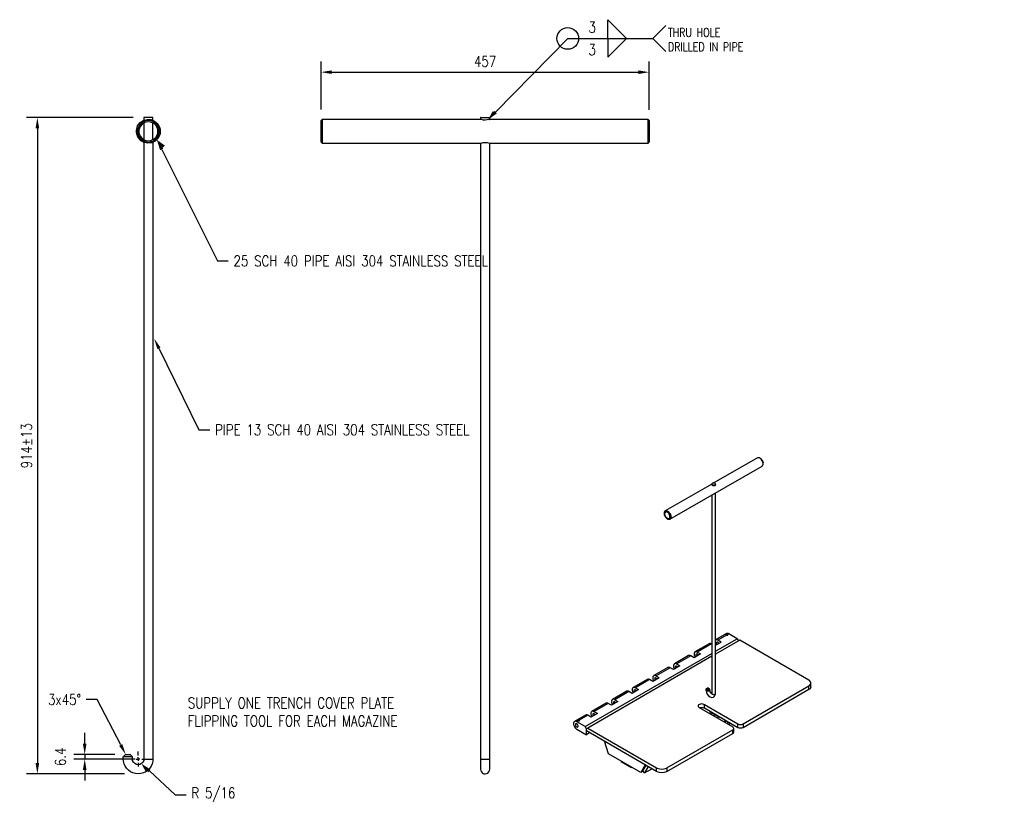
# Model space of a CAD drawing. Header units: millimetres. Extents: x -9270 to 1913, y -4873 to -2441.
# Tile 2 of 4: x -1859 to -487, y -4873 to -3758. Entities that reach past the tile are written whole.
import ezdxf
from ezdxf import colors
from ezdxf.entities.mleader import LeaderData, LeaderLine
from ezdxf.math import Vec2, Vec3

# ---------------------------------------------------------------- set-up
doc = ezdxf.new("R2010")
doc.units = ezdxf.units.MM
for name, color, linetype in [('PDF_Solid Fills', 7, 'Continuous'), ('S-ANNO-DIMS', 2, 'Continuous'), ('S-ANNO-TEXT', 3, 'Continuous'), ('S-SDEL-DIMS', 3, 'Continuous'), ('S-SDEL-LW25', 3, 'Continuous')]:
    doc.layers.add(name, color=color, linetype=linetype)
doc.layers.add('S-SDEL-PATT', color=170, linetype='Continuous', lineweight=18)
doc.layers.add('S-SDEL-TEXT', color=2, linetype='Continuous', lineweight=25)
doc.styles.add('ROMANS', font='ROMANS.shx', dxfattribs={"width": 0.8})
doc.styles.add('Text', font='romans.shx', dxfattribs={"width": 0.8, "height": 3})
doc.dimstyles.new('NFL_1', dxfattribs={"dimscale": 0, "dimtxt": 3, "dimasz": 3, "dimexe": 3, "dimexo": 3, "dimgap": 1.5, "dimtad": 1, "dimdec": 0, "dimzin": 3, "dimdsep": 46, "dimtxsty": 'Text', "dimcen": 3, "dimdle": 3, "dimclrd": 1, "dimclre": 1, "dimclrt": 2, "dimadec": 0, "dimazin": 0, "dimtfac": 0.75, "dimtdec": 0, "dimtmove": 2, "dimatfit": 3, "dimfxl": 0.125, "dimtfillclr": 1, "dimfrac": 2, "dimtolj": 1, "dimtzin": 0, "dimarcsym": 1})

# ---------------------------------------------------------------- blocks, each defined once
blk = doc.blocks.new('*D82')
at = {"layer": 'Defpoints', "color": 0, "ltscale": 10, "transparency": 16777216}
for p in [(-1710.9, -4782.2), (-1768, -4788.6), (-1714.3, -4788.6)]:
    blk.add_point(p, dxfattribs=at)
at = {"layer": 'S-SDEL-DIMS', "color": 1, "lineweight": -2, "ltscale": 10, "transparency": 16777216}
for p, q in [((-1768, -4767.2), (-1768, -4752.2)), ((-1725.9, -4782.2), (-1783, -4782.2)), ((-1768, -4782.2), (-1768, -4788.6)), ((-1729.3, -4788.6), (-1783, -4788.6)), ((-1768, -4803.6), (-1768, -4818.6))]:
    blk.add_line(p, q, dxfattribs=at)
at = {"layer": 'S-SDEL-DIMS', "color": 1, "ltscale": 10, "transparency": 16777216}
for points in [[(-1770.5, -4767.2), (-1765.5, -4767.2), (-1768, -4782.2)], [(-1770.5, -4803.6), (-1765.5, -4803.6), (-1768, -4788.6)]]:
    blk.add_solid(points, dxfattribs=at)
at = {"layer": 'S-SDEL-DIMS', "color": 2, "ltscale": 10, "transparency": 16777216, "insert": (-1801.8, -4785.4), "char_height": 15, "attachment_point": 5, "rotation": 90, "style": 'Text'}
blk.add_mtext('\\A1;6.4', dxfattribs=at)
blk = doc.blocks.new('*D83')
at = {"layer": 'Defpoints', "color": 0, "ltscale": 10, "transparency": 16777216}
for p in [(-981.5, -3831.5), (-1438.7, -3898.7), (-981.5, -3898.8)]:
    blk.add_point(p, dxfattribs=at)
at = {"layer": 'S-SDEL-TEXT', "color": 1, "lineweight": -2, "ltscale": 10, "transparency": 16777216}
for p, q in [((-1438.7, -3883.7), (-1438.7, -3816.5)), ((-981.5, -3883.8), (-981.5, -3816.5)), ((-1423.7, -3831.5), (-996.5, -3831.5))]:
    blk.add_line(p, q, dxfattribs=at)
at = {"layer": 'S-SDEL-TEXT', "color": 1, "ltscale": 10, "transparency": 16777216}
for points in [[(-1423.7, -3829), (-1423.7, -3834), (-1438.7, -3831.5)], [(-996.5, -3829), (-996.5, -3834), (-981.5, -3831.5)]]:
    blk.add_solid(points, dxfattribs=at)
at = {"layer": 'S-SDEL-TEXT', "color": 2, "ltscale": 10, "transparency": 16777216, "insert": (-1210.1, -3816.5), "char_height": 15, "attachment_point": 5, "style": 'Text'}
blk.add_mtext('\\A1;457', dxfattribs=at)
blk = doc.blocks.new('*D84')
at = {"layer": 'Defpoints', "color": 0, "ltscale": 10, "transparency": 16777216}
for p in [(-1685.7, -3894.8), (-1834, -4809.2), (-1697.6, -4809.2)]:
    blk.add_point(p, dxfattribs=at)
at = {"layer": 'S-SDEL-TEXT', "color": 1, "lineweight": -2, "ltscale": 10, "transparency": 16777216}
for p, q in [((-1700.7, -3894.8), (-1849, -3894.8)), ((-1834, -3909.8), (-1834, -4794.2)), ((-1712.6, -4809.2), (-1849, -4809.2))]:
    blk.add_line(p, q, dxfattribs=at)
at = {"layer": 'S-SDEL-TEXT', "color": 1, "ltscale": 10, "transparency": 16777216}
for points in [[(-1836.5, -3909.8), (-1831.5, -3909.8), (-1834, -3894.8)], [(-1836.5, -4794.2), (-1831.5, -4794.2), (-1834, -4809.2)]]:
    blk.add_solid(points, dxfattribs=at)
at = {"layer": 'S-SDEL-TEXT', "color": 2, "ltscale": 10, "transparency": 16777216, "insert": (-1849, -4352), "char_height": 15, "attachment_point": 5, "rotation": 90, "style": 'Text'}
blk.add_mtext('\\A1;914%%P13', dxfattribs=at)

msp = doc.modelspace()

# ---------------------------------------------------------------- linework, layer by layer
at = {"layer": 'PDF_Solid Fills', "lineweight": 18, "transparency": 33554559}
msp.add_solid([(-1688.91913, -4794.94729), (-1682.55219, -4807.13929), (-1679.30099, -4804.70089)], dxfattribs=at)
at = {"layer": 'S-ANNO-DIMS', "extrusion": (0, 0, -1)}
for p, q in [((-1039.15338, -3784.47358), (-1039.15338, -3758.37796)), ((-1039.15338, -3758.37796), (-1013.05776, -3784.47358)), ((-1039.15338, -3784.47358), (-1039.15338, -3810.5692)), ((-1039.15338, -3810.5692), (-1013.05776, -3784.47358))]:
    msp.add_line(p, q, dxfattribs=at)
at = {"layer": 'S-ANNO-DIMS'}
for p, q in [((-976.24979, -3784.47358), (-958.12296, -3766.34675)), ((-1094.93764, -3784.47358), (-976.24979, -3784.47358)), ((-976.24979, -3784.47358), (-958.12296, -3802.60041))]:
    msp.add_line(p, q, dxfattribs=at)
at = {"layer": 'S-SDEL-DIMS'}
for points in [[(-1696.09886, -4788.58035), (-1693.52499, -4788.58035), (-1693.52499, -4786.00649)], [(-1693.52499, -4783.43262), (-1693.52499, -4778.14942)], [(-1697.58899, -4788.58035), (-1779.41086, -4788.58035)], [(-1691.08659, -4788.58035), (-1693.52499, -4788.58035), (-1693.52499, -4791.15422)], [(-1693.52499, -4793.59262), (-1693.52499, -4799.01129)], [(-1688.51273, -4788.58035), (-1683.09406, -4788.58035)], [(-1685.66793, -4788.58035), (-1685.26153, -4788.58035), (-1684.58419, -4788.58035), (-1683.50046, -4788.58035), (-1682.28126, -4788.58035), (-1680.79113, -4788.58035), (-1679.30099, -4788.58035), (-1677.81086, -4788.58035), (-1676.32073, -4788.58035), (-1675.10153, -4788.58035), (-1674.01779, -4788.58035), (-1673.34046, -4788.58035), (-1672.93406, -4788.58035)]]:
    msp.add_lwpolyline(points, dxfattribs=at)
at = {"layer": 'S-SDEL-LW25'}
for points in [[(-1672.79859, -3898.42889), (-1672.93406, -3898.42889), (-1672.93406, -3894.77129), (-1679.30099, -3894.77129), (-1685.66793, -3894.77129), (-1685.66793, -3898.42889)], [(-1216.27593, -3894.77129), (-1216.41139, -3894.77129), (-1216.41139, -3897.20969), (-1437.08659, -3897.20969), (-1438.71219, -3898.69982), (-1438.71219, -3898.97075)], [(-981.51219, -3898.97075), (-981.51219, -3898.69982), (-983.00233, -3897.20969), (-1203.67753, -3897.20969), (-1203.67753, -3894.77129), (-1203.94846, -3894.77129)], [(-1685.66793, -3902.08649), (-1685.66793, -3925.52222)], [(-1672.93406, -3925.52222), (-1672.93406, -3902.08649)], [(-1666.70259, -3918.20702), (-1666.16073, -3916.03955), (-1666.02526, -3913.87209), (-1666.16073, -3911.70462), (-1666.70259, -3909.53715)], [(-1664.80606, -3918.47795), (-1664.26419, -3916.17502), (-1664.12873, -3913.87209), (-1664.26419, -3911.56915), (-1664.80606, -3909.26622)], [(-1663.31593, -3908.99529), (-1662.77406, -3911.43369), (-1662.63859, -3913.87209), (-1662.77406, -3916.31049), (-1663.31593, -3918.61342)], [(-1437.08659, -3897.20969), (-1437.08659, -3897.75155)], [(-1215.73406, -3897.34515), (-1216.41139, -3897.20969)], [(-1203.81299, -3897.20969), (-1203.67753, -3897.20969), (-1204.21939, -3897.34515)], [(-983.00233, -3897.75155), (-983.00233, -3897.20969)], [(-1695.55699, -3917.52969), (-1695.96339, -3915.09129), (-1695.96339, -3912.65289)], [(-1694.06686, -3910.34995), (-1694.47326, -3912.65289), (-1694.47326, -3914.95582)], [(-1692.44126, -3911.70462), (-1692.57673, -3913.87209), (-1692.44126, -3916.03955)], [(-1438.71219, -3916.17502), (-1438.71219, -3913.87209), (-1438.71219, -3911.56915)], [(-1437.08659, -3911.43369), (-1437.08659, -3913.87209), (-1437.08659, -3916.31049)], [(-983.00233, -3916.31049), (-983.00233, -3913.87209), (-983.00233, -3911.43369)], [(-981.51219, -3911.56915), (-981.51219, -3913.87209), (-981.51219, -3916.17502)], [(-1685.53246, -3929.31529), (-1685.66793, -3929.31529), (-1685.66793, -4788.58035), (-1685.80339, -4790.34142)], [(-1438.71219, -3928.77342), (-1438.71219, -3929.04435), (-1437.08659, -3930.53449), (-1216.41139, -3930.53449), (-1216.41139, -4788.58035), (-1216.41139, -4790.74782)], [(-1437.08659, -3930.39902), (-1437.08659, -3930.53449)], [(-1216.27593, -3930.53449), (-1215.73406, -3930.26355)], [(-1204.08393, -3930.39902), (-1203.67753, -3930.53449)], [(-1203.67753, -4790.74782), (-1203.67753, -4788.58035), (-1203.67753, -3930.53449), (-983.00233, -3930.53449), (-981.51219, -3929.04435), (-981.51219, -3928.77342)], [(-983.00233, -3930.53449), (-983.00233, -3930.39902)], [(-952.52233, -4454.38409), (-823.96446, -4380.28382), (-823.82899, -4380.14835), (-823.42259, -4379.74195), (-823.01619, -4379.33555), (-822.88073, -4378.65822), (-822.60979, -4377.98089), (-822.60979, -4377.16809), (-822.60979, -4376.76169), (-822.60979, -4375.94889)], [(-830.60233, -4368.63369), (-830.73779, -4368.76915), (-891.56233, -4403.85502)], [(-826.80926, -4369.44649), (-826.94473, -4369.31102), (-827.35113, -4369.04009)], [(-822.60979, -4377.16809), (-822.60979, -4376.35529)], [(-894.13619, -4406.42889), (-894.13619, -4405.34515), (-959.16019, -4442.86942)], [(-889.12393, -4406.29342), (-889.12393, -4406.83529), (-889.53033, -4407.37715), (-890.07219, -4407.64809), (-890.74953, -4407.78355), (-891.56233, -4407.78355), (-892.37513, -4407.64809), (-893.18793, -4407.24169), (-893.72979, -4406.97075), (-894.00073, -4406.56435), (-894.13619, -4406.29342)], [(-888.98846, -4406.56435), (-888.98846, -4405.34515)], [(-894.13619, -4420.78835), (-894.13619, -4697.27582), (-894.13619, -4697.81769)], [(-889.12393, -4697.95315), (-888.98846, -4697.27582), (-888.98846, -4417.80809)], [(-955.23166, -4443.54675), (-955.90899, -4443.14035), (-956.72179, -4442.86942), (-957.26366, -4442.59849), (-958.48286, -4442.59849), (-959.02473, -4442.86942), (-959.56659, -4443.14035), (-959.97299, -4443.54675), (-960.24393, -4444.22409), (-960.37939, -4444.76595), (-960.51486, -4445.57875), (-960.51486, -4445.98515), (-960.51486, -4446.39155)], [(-960.24393, -4444.76595), (-960.37939, -4445.30782), (-960.51486, -4446.12062), (-960.51486, -4446.79795), (-960.37939, -4447.61075)], [(-955.90899, -4444.76595), (-956.58633, -4444.35955), (-957.12819, -4444.22409)], [(-959.83753, -4445.44329), (-959.97299, -4445.98515), (-959.97299, -4447.47529)], [(-957.39913, -4453.02942), (-956.72179, -4453.57129), (-956.04446, -4453.97769)], [(-956.17993, -4453.84222), (-955.77353, -4454.11315), (-955.23166, -4454.38409)], [(-952.65779, -4452.35209), (-952.52233, -4451.81022), (-952.52233, -4451.13289), (-952.52233, -4450.32009), (-952.65779, -4449.50729), (-952.92873, -4448.69449)], [(-951.30313, -4449.64275), (-951.16766, -4450.59102), (-951.03219, -4451.40382), (-951.16766, -4452.21662)], [(-888.98846, -4638.34782), (-858.77939, -4620.87262), (-857.01833, -4623.98835)], [(-888.98846, -4630.08435), (-881.26686, -4625.61395), (-885.73726, -4622.90462), (-886.41459, -4622.63369), (-887.09193, -4622.36275), (-888.31113, -4622.36275), (-888.85299, -4622.63369), (-888.98846, -4622.76915)], [(-758.26313, -4678.98782), (-759.07593, -4678.44595), (-855.25726, -4622.90462), (-888.98846, -4642.54729)], [(-858.77939, -4620.87262), (-870.42953, -4614.09929), (-871.10686, -4613.82835), (-871.91966, -4613.55742), (-873.13886, -4613.55742), (-873.68073, -4613.82835), (-888.85299, -4622.63369)], [(-873.95166, -4616.13129), (-885.73726, -4622.90462)], [(-872.73246, -4615.18302), (-872.46153, -4615.31849), (-872.19059, -4615.45395), (-872.19059, -4615.99582), (-872.73246, -4616.26675), (-873.54526, -4616.26675), (-873.95166, -4616.13129), (-874.08713, -4615.86035), (-874.22259, -4615.72489), (-874.08713, -4615.58942)], [(-870.42953, -4614.09929), (-872.46153, -4615.31849)], [(-894.13619, -4628.45875), (-894.67806, -4628.18782), (-895.35539, -4627.78142), (-896.16819, -4627.64595), (-896.71006, -4627.51049), (-897.38739, -4627.64595), (-897.92926, -4627.78142), (-917.70739, -4639.29609)], [(-894.67806, -4628.18782), (-914.45619, -4639.56702)], [(-884.38259, -4627.37502), (-884.38259, -4627.23955), (-884.78899, -4626.83315), (-885.19539, -4626.29129), (-885.60179, -4626.02035), (-886.00819, -4625.74942), (-886.82099, -4625.74942), (-887.22739, -4625.88489), (-887.49833, -4626.15582), (-887.63379, -4626.56222), (-887.63379, -4627.10409), (-887.63379, -4627.64595), (-887.49833, -4628.18782), (-887.22739, -4628.72969), (-887.09193, -4628.86515)], [(-1064.41779, -4752.00435), (-1068.88819, -4754.57822), (-1068.88819, -4746.31475), (-1070.78473, -4743.19902), (-894.13619, -4641.32809)], [(-894.13619, -4645.39209), (-1067.12713, -4745.36649), (-971.08126, -4800.77235), (-970.13299, -4801.31422)], [(-915.13353, -4639.16062), (-914.45619, -4639.56702), (-909.98579, -4642.14089), (-918.92659, -4647.28862), (-923.39699, -4644.71475), (-924.20979, -4644.44382), (-924.88713, -4644.17289), (-926.10633, -4644.17289), (-926.64819, -4644.44382), (-946.42633, -4655.82302)], [(-923.39699, -4644.71475), (-943.17513, -4656.09395)], [(-918.92659, -4641.32809), (-918.92659, -4642.14089), (-918.92659, -4642.95369), (-918.79113, -4643.90195), (-918.52019, -4644.71475), (-917.70739, -4646.61129)], [(-913.10153, -4643.90195), (-913.50793, -4643.36009), (-914.32073, -4642.54729), (-914.86259, -4642.41182), (-915.26899, -4642.27635), (-915.67539, -4642.27635), (-915.94633, -4642.41182), (-916.21726, -4642.81822), (-916.35273, -4643.08915), (-916.35273, -4643.63102), (-916.35273, -4644.17289), (-916.21726, -4644.71475), (-915.94633, -4645.25662), (-915.81086, -4645.52755)], [(-943.85246, -4655.82302), (-943.17513, -4656.09395), (-938.70473, -4658.66782), (-947.64553, -4663.95102), (-952.25139, -4661.37715), (-952.92873, -4660.97075), (-953.60606, -4660.83529), (-954.28339, -4660.69982), (-955.36713, -4660.97075), (-975.14526, -4672.34995)], [(-952.25139, -4661.37715), (-971.89406, -4672.75635)], [(-947.64553, -4657.99049), (-947.64553, -4658.66782), (-947.64553, -4659.61609), (-947.51006, -4660.42889), (-947.23913, -4661.37715), (-946.83273, -4662.32542), (-946.42633, -4663.13822)], [(-945.07166, -4659.75155), (-945.07166, -4660.15795), (-945.07166, -4660.69982), (-944.93619, -4661.37715), (-944.66526, -4661.91902), (-944.52979, -4662.05449)], [(-941.82046, -4660.56435), (-941.95593, -4660.42889)], [(-972.70686, -4672.34995), (-971.89406, -4672.75635), (-967.42366, -4675.33022), (-976.49993, -4680.47795), (-980.97033, -4677.90409), (-982.32499, -4677.36222), (-983.54419, -4677.36222), (-984.08606, -4677.63315), (-1003.86419, -4689.01235)], [(-980.97033, -4677.90409), (-1000.74846, -4689.28329)], [(-976.36446, -4674.51742), (-976.49993, -4675.33022), (-976.36446, -4676.14302), (-976.22899, -4677.09129), (-975.95806, -4677.90409), (-975.14526, -4679.80062)], [(-970.53939, -4677.09129), (-970.67486, -4677.09129), (-970.94579, -4676.54942), (-971.35219, -4676.14302), (-971.89406, -4675.73662), (-972.70686, -4675.46569), (-973.11326, -4675.46569), (-973.38419, -4675.60115), (-973.65513, -4676.00755), (-973.79059, -4676.27849), (-973.79059, -4676.82035), (-973.79059, -4677.36222), (-973.65513, -4677.90409), (-973.38419, -4678.44595), (-973.24873, -4678.71689)], [(-1001.42579, -4689.01235), (-1000.74846, -4689.28329), (-996.14259, -4691.85715), (-1005.21886, -4697.14035), (-1009.68926, -4694.56649), (-1010.36659, -4694.16009), (-1011.04393, -4693.88915), (-1011.72126, -4693.88915), (-1012.80499, -4694.16009), (-1032.58313, -4705.53929)], [(-1005.08339, -4691.17982), (-1005.21886, -4691.85715), (-1005.08339, -4692.80542), (-1004.94793, -4693.61822), (-1004.67699, -4694.56649), (-1004.27059, -4695.51475), (-1003.86419, -4696.32755)], [(-999.39379, -4693.75369), (-999.39379, -4693.61822), (-999.66473, -4693.21182), (-1000.07113, -4692.66995), (-1000.61299, -4692.39902), (-1001.01939, -4692.12809), (-1001.42579, -4691.99262), (-1001.83219, -4692.12809), (-1002.10313, -4692.26355), (-1002.37406, -4692.53449), (-1002.64499, -4693.34729), (-1002.50953, -4693.88915), (-1002.37406, -4694.56649), (-1002.10313, -4695.10835), (-1001.96766, -4695.24382)], [(-902.12873, -4691.58622), (-902.12873, -4692.66995), (-902.12873, -4693.21182)], [(-900.50313, -4689.96062), (-901.45139, -4690.50249), (-901.72233, -4690.63795), (-901.99326, -4690.90889)], [(-897.25193, -4691.17982), (-897.52286, -4690.77342), (-897.79379, -4690.50249), (-898.74206, -4689.96062)], [(-897.11646, -4692.80542), (-897.11646, -4692.66995), (-897.11646, -4691.58622)], [(-851.32873, -4739.94782), (-850.65139, -4739.54142), (-759.07593, -4686.70942), (-758.26313, -4686.16755)], [(-758.26313, -4691.31529), (-759.07593, -4691.85715), (-850.65139, -4744.82462), (-851.32873, -4745.09555)], [(-759.07593, -4691.85715), (-759.07593, -4686.70942)], [(-756.09566, -4688.06409), (-756.09566, -4687.79315), (-756.09566, -4682.64542)], [(-1030.14473, -4705.53929), (-1029.46739, -4705.94569), (-1024.99699, -4708.51955), (-1033.93779, -4713.66729), (-1038.40819, -4711.09342), (-1039.08553, -4710.68702), (-1040.44019, -4710.41609), (-1040.98206, -4710.55155), (-1041.52393, -4710.82249), (-1061.30206, -4722.20169)], [(-1009.68926, -4694.56649), (-1029.46739, -4705.94569)], [(-897.11646, -4692.66995), (-897.11646, -4692.94089), (-897.38739, -4693.21182), (-897.65833, -4693.48275), (-898.06473, -4693.75369), (-898.60659, -4693.88915), (-899.14846, -4694.02462), (-899.82579, -4694.02462), (-900.36766, -4694.02462), (-900.90953, -4693.88915), (-901.45139, -4693.61822), (-901.85779, -4693.34729), (-902.12873, -4693.07635), (-902.12873, -4692.66995)], [(-899.14846, -4693.07635), (-899.82579, -4693.07635), (-900.36766, -4692.94089)], [(-894.13619, -4697.54675), (-894.27166, -4697.41129)], [(-1038.40819, -4711.09342), (-1058.18633, -4722.47262)], [(-1033.80233, -4707.70675), (-1033.93779, -4708.51955), (-1033.80233, -4709.33235), (-1033.66686, -4710.28062), (-1033.39593, -4711.09342), (-1032.58313, -4712.98995)], [(-1028.11273, -4710.28062), (-1028.51913, -4709.73875), (-1028.92553, -4709.33235), (-1029.33193, -4708.92595), (-1029.73833, -4708.79049), (-1030.14473, -4708.65502), (-1030.55113, -4708.65502), (-1030.82206, -4708.79049), (-1031.09299, -4709.06142), (-1031.22846, -4709.46782), (-1031.36393, -4710.00969), (-1031.22846, -4710.55155), (-1031.09299, -4711.09342), (-1030.82206, -4711.63529), (-1030.82206, -4711.90622)], [(-912.28873, -4716.37662), (-911.74686, -4716.78302), (-865.14633, -4743.74089), (-864.46899, -4744.14729)], [(-910.39219, -4717.18942), (-910.79859, -4717.32489)], [(-905.24446, -4712.31262), (-904.56713, -4712.58355), (-857.83113, -4739.54142), (-857.15379, -4739.94782)], [(-857.15379, -4745.09555), (-857.83113, -4744.82462), (-904.56713, -4717.86675), (-905.24446, -4717.46035)], [(-904.56713, -4717.86675), (-904.56713, -4712.58355)], [(-1058.86366, -4722.20169), (-1058.18633, -4722.47262), (-1053.71593, -4725.04649), (-1062.65673, -4730.32969), (-1067.12713, -4727.62035), (-1067.80446, -4727.34942), (-1068.48179, -4727.07849), (-1069.15913, -4727.07849), (-1069.83646, -4727.21395), (-1070.37833, -4727.34942), (-1085.55059, -4736.15475)], [(-1067.12713, -4727.62035), (-1079.04819, -4734.52915)], [(-1062.65673, -4724.36915), (-1062.65673, -4725.04649), (-1062.65673, -4725.99475), (-1062.38579, -4726.80755), (-1062.11486, -4727.75582), (-1061.84393, -4728.56862), (-1061.30206, -4729.51689)], [(-1056.83166, -4726.94302), (-1056.83166, -4726.80755), (-1057.23806, -4726.26569), (-1057.64446, -4725.85929), (-1058.05086, -4725.58835), (-1058.45726, -4725.31742), (-1058.86366, -4725.18195), (-1059.27006, -4725.31742), (-1059.67646, -4725.45289), (-1059.81193, -4725.72382), (-1060.08286, -4726.53662), (-1059.81193, -4727.62035), (-1059.67646, -4728.29769), (-1059.54099, -4728.43315)], [(-896.98099, -4722.20169), (-896.98099, -4722.74355), (-886.14366, -4728.97502)], [(-883.43433, -4730.60062), (-894.27166, -4724.36915), (-896.98099, -4722.74355)], [(-895.21993, -4726.40115), (-895.21993, -4723.82729)], [(-889.66579, -4726.94302), (-891.83326, -4728.29769)], [(-886.82099, -4731.27795), (-884.51806, -4729.92329)], [(-883.02793, -4730.32969), (-883.43433, -4730.60062), (-886.14366, -4728.97502), (-886.14366, -4728.43315)], [(-1086.90526, -4738.32222), (-1086.90526, -4739.13502), (-1086.90526, -4739.94782)], [(-1070.78473, -4743.19902), (-1082.43486, -4736.56115), (-1083.11219, -4736.15475)], [(-1083.11219, -4746.45022), (-1082.43486, -4746.85662), (-1068.88819, -4754.57822)], [(-1080.40286, -4735.34195), (-1082.43486, -4736.56115)], [(-970.13299, -4806.46195), (-971.08126, -4805.92009), (-1068.88819, -4749.43049), (-1068.88819, -4746.31475), (-1067.12713, -4745.36649)], [(-957.53459, -4806.46195), (-956.72179, -4805.92009), (-865.14633, -4753.08809), (-864.46899, -4752.68169), (-864.06259, -4752.27529), (-863.79166, -4751.73342), (-863.65619, -4751.32702), (-863.65619, -4751.05609), (-863.65619, -4745.77289)], [(-875.57726, -4734.52915), (-876.93193, -4736.83209)], [(-874.49353, -4735.20649), (-875.84819, -4737.50942)], [(-871.51326, -4736.96755), (-872.86793, -4739.27049)], [(-870.97139, -4740.35422), (-868.26206, -4738.72862)], [(-857.83113, -4744.82462), (-857.83113, -4739.54142)], [(-850.65139, -4739.54142), (-850.65139, -4744.82462)], [(-957.53459, -4801.31422), (-956.72179, -4800.77235), (-865.14633, -4747.94035), (-864.46899, -4747.53395)], [(-865.14633, -4753.08809), (-865.14633, -4747.94035)], [(-986.93086, -4796.70835), (-993.02686, -4807.27475), (-1038.00179, -4781.40062), (-1043.96233, -4763.78995)], [(-1714.11593, -4785.32915), (-1714.25139, -4785.32915)], [(-1701.38206, -4790.34142), (-1701.51753, -4788.58035), (-1701.51753, -4785.32915), (-1704.63326, -4782.21342), (-1704.90419, -4782.21342)], [(-1701.51753, -4785.32915), (-1701.92393, -4785.32915)], [(-1701.51753, -4788.58035), (-1701.92393, -4788.58035), (-1702.60126, -4788.58035), (-1703.68499, -4788.58035), (-1704.90419, -4788.58035), (-1706.39433, -4788.58035), (-1707.88446, -4788.58035), (-1709.37459, -4788.58035), (-1710.86473, -4788.58035), (-1712.08393, -4788.58035), (-1713.16766, -4788.58035), (-1713.84499, -4788.58035), (-1714.11593, -4788.58035), (-1714.25139, -4788.58035)], [(-1698.67273, -4788.58035), (-1704.09139, -4788.58035)], [(-1216.41139, -4788.58035), (-1216.27593, -4788.58035), (-1215.73406, -4788.58035), (-1214.78579, -4788.58035), (-1213.70206, -4788.58035), (-1212.34739, -4788.58035), (-1210.85726, -4788.58035), (-1209.36713, -4788.58035), (-1207.87699, -4788.58035), (-1206.52233, -4788.58035), (-1205.30313, -4788.58035), (-1204.49033, -4788.58035), (-1203.94846, -4788.58035), (-1203.67753, -4788.58035)], [(-1020.39113, -4791.42515), (-1020.39113, -4791.96702), (-1006.03166, -4800.23049)], [(-1006.03166, -4799.68862), (-1006.03166, -4800.23049), (-1005.62526, -4799.95955)], [(-982.86686, -4799.14675), (-987.87913, -4807.81662), (-990.31753, -4805.10729), (-985.84713, -4797.38569)], [(-971.08126, -4805.92009), (-971.08126, -4800.77235)], [(-956.72179, -4800.77235), (-956.72179, -4805.92009)], [(-1216.41139, -4802.66889), (-1216.41139, -4802.80435), (-1216.27593, -4804.42995)], [(-1203.94846, -4804.42995), (-1203.67753, -4802.80435), (-1203.67753, -4802.66889)], [(-989.91113, -4805.51369), (-993.02686, -4807.27475)], [(-987.87913, -4807.81662), (-977.85459, -4801.99155)]]:
    msp.add_lwpolyline(points, dxfattribs=at)
for points in [[(-1672.79859, -3929.31529), (-1672.93406, -3929.31529), (-1672.93406, -4788.58035), (-1673.06953, -4791.28969, -0.8717409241), (-1714.11593, -4791.28969), (-1714.25139, -4788.58035), (-1714.25139, -4785.32915), (-1711.00019, -4782.21342), (-1710.86473, -4782.21342)], [(-952.38686, -4453.30035), (-952.11593, -4452.75849), (-951.98046, -4452.08115), (-951.98046, -4451.40382), (-951.98046, -4450.59102), (-952.11593, -4449.77822), (-952.38686, -4448.96542, 0.1317308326), (-955.36713, -4444.49502), (-956.72179, -4443.68222)], [(-894.13619, -4697.27582), (-894.13619, -4697.41129), (-894.00073, -4697.68222), (-893.72979, -4698.08862), (-893.32339, -4698.35955, 0.4155246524), (-888.98846, -4697.27582)]]:
    msp.add_lwpolyline(points, format="xyb", dxfattribs=at)
for points in [[(-893.32339, -4406.42889), (-892.91699, -4406.56435), (-892.37513, -4406.69982), (-891.69779, -4406.83529), (-891.15593, -4406.83529), (-890.47859, -4406.69982), (-890.07219, -4406.56435), (-889.53033, -4406.29342), (-889.25939, -4406.02249), (-889.12393, -4405.61609), (-888.98846, -4405.20969), (-889.12393, -4404.93875), (-889.80126, -4404.26142), (-890.20766, -4404.12595), (-890.88499, -4403.99049), (-891.42686, -4403.85502), (-891.96873, -4403.85502), (-892.64606, -4403.99049), (-893.18793, -4404.26142), (-893.59433, -4404.39689), (-893.86526, -4404.80329), (-894.13619, -4405.07422), (-894.13619, -4405.48062), (-894.00073, -4405.75155), (-893.72979, -4406.15795)], [(-898.74206, -4691.04435), (-898.47113, -4690.90889), (-898.33566, -4690.63795), (-898.60659, -4690.09609), (-898.87753, -4689.96062), (-899.28393, -4689.82515), (-900.23219, -4689.82515), (-900.50313, -4689.96062), (-900.77406, -4690.23155), (-900.90953, -4690.50249), (-900.90953, -4690.77342), (-900.63859, -4690.90889), (-900.36766, -4691.17982), (-899.96126, -4691.31529), (-899.55486, -4691.31529), (-899.14846, -4691.17982)], [(-1080.53833, -4742.79262), (-1080.53833, -4742.25075), (-1080.67379, -4741.70889), (-1081.21566, -4740.62515), (-1081.62206, -4740.08329), (-1082.02846, -4739.67689), (-1082.57033, -4739.40595), (-1082.97673, -4739.27049), (-1083.65406, -4739.27049), (-1084.06046, -4739.54142), (-1084.33139, -4740.35422), (-1084.33139, -4740.89609), (-1084.06046, -4741.97982), (-1083.65406, -4742.52169), (-1083.38313, -4743.06355), (-1082.57033, -4743.87635), (-1082.02846, -4744.01182), (-1081.62206, -4744.14729), (-1081.21566, -4744.14729), (-1080.67379, -4743.60542), (-1080.53833, -4743.19902)], [(-1080.40286, -4735.34195), (-1080.13193, -4735.47742), (-1079.31913, -4735.47742), (-1078.77726, -4735.20649), (-1078.64179, -4734.93555), (-1078.77726, -4734.66462), (-1079.04819, -4734.52915), (-1079.31913, -4734.39369), (-1079.99646, -4734.39369), (-1080.53833, -4734.66462), (-1080.67379, -4734.80009), (-1080.67379, -4735.20649), (-1080.53833, -4735.34195)]]:
    msp.add_lwpolyline(points, close=True, dxfattribs=at)
for points in [[(-1695.96339, -3912.65289), (-1694.13685, -3894.05783), (-1669.13422, -3891.50654), (-1663.31593, -3908.99529)], [(-1664.80606, -3909.26622), (-1669.74156, -3894.58163), (-1690.17445, -3895.45088), (-1694.06686, -3910.34995)], [(-1216.27593, -3894.77129), (-1212.16677, -3894.77129), (-1208.05762, -3894.77129), (-1203.94846, -3894.77129)], [(-1666.70259, -3909.53715), (-1671.18428, -3896.66556), (-1690.02995, -3897.92766), (-1692.44126, -3911.70462)], [(-1438.71219, -3911.56915), (-1438.71219, -3907.36969), (-1438.71219, -3903.17022), (-1438.71219, -3898.97075)], [(-1437.08659, -3897.75155), (-1437.08659, -3902.31226), (-1437.08659, -3906.87297), (-1437.08659, -3911.43369)], [(-1204.21939, -3897.34515), (-1209.11651, -3898.65692), (-1210.75792, -3899.02945), (-1215.73406, -3897.34515)], [(-983.00233, -3911.43369), (-983.00233, -3906.87297), (-983.00233, -3902.31226), (-983.00233, -3897.75155)], [(-981.51219, -3898.97075), (-981.51219, -3903.17022), (-981.51219, -3907.36969), (-981.51219, -3911.56915)], [(-1663.31593, -3918.61342), (-1668.21305, -3934.94618), (-1691.80908, -3934.25982), (-1695.55699, -3917.52969)], [(-1694.47326, -3914.95582), (-1692.60834, -3931.6566), (-1670.46179, -3934.29143), (-1664.80606, -3918.47795)], [(-1692.44126, -3916.03955), (-1689.87417, -3929.67427), (-1671.52295, -3931.21633), (-1666.70259, -3918.20702)], [(-1438.71219, -3928.77342), (-1438.71219, -3924.57395), (-1438.71219, -3920.37449), (-1438.71219, -3916.17502)], [(-1437.08659, -3916.31049), (-1437.08659, -3921.00666), (-1437.08659, -3925.70284), (-1437.08659, -3930.39902)], [(-983.00233, -3930.39902), (-983.00233, -3925.70284), (-983.00233, -3921.00666), (-983.00233, -3916.31049)], [(-981.51219, -3916.17502), (-981.51219, -3920.37449), (-981.51219, -3924.57395), (-981.51219, -3928.77342)], [(-1215.73406, -3930.26355), (-1211.13497, -3929.13466), (-1208.66044, -3928.71923), (-1204.08393, -3930.39902)], [(-822.60979, -4376.35529), (-823.13811, -4373.01152), (-826.53381, -4367.33095), (-830.60233, -4368.63369)], [(-826.80926, -4369.44649), (-824.5989, -4370.62053), (-823.07038, -4373.56693), (-822.60979, -4375.94889)], [(-956.72179, -4443.68222), (-957.87326, -4443.07262), (-959.81721, -4443.33226), (-960.24393, -4444.76595)], [(-957.12819, -4444.22409), (-958.3045, -4443.79511), (-959.39726, -4444.26698), (-959.83753, -4445.44329)], [(-952.92873, -4448.69449), (-953.57671, -4447.16145), (-954.49111, -4445.70745), (-955.90899, -4444.76595)], [(-955.23166, -4443.54675), (-953.28997, -4445.19493), (-951.88112, -4447.11856), (-951.30313, -4449.64275)], [(-960.37939, -4447.61075), (-960.32069, -4449.43729), (-958.68606, -4451.82151), (-957.39913, -4453.02942)], [(-959.97299, -4447.47529), (-959.84882, -4450.72423), (-954.74624, -4456.48382), (-952.65779, -4452.35209)], [(-956.04446, -4453.97769), (-954.9088, -4454.58503), (-952.9355, -4454.72275), (-952.38686, -4453.30035)], [(-951.16766, -4452.21662), (-951.54471, -4454.52407), (-953.09129, -4455.42041), (-955.23166, -4454.38409)], [(-872.73246, -4615.18302), (-873.31045, -4615.14238), (-873.65138, -4615.17625), (-874.08713, -4615.58942)], [(-915.13353, -4639.16062), (-917.0549, -4638.46974), (-918.66469, -4639.32995), (-918.92659, -4641.32809)], [(-943.85246, -4655.82302), (-945.73771, -4654.95377), (-947.43104, -4655.94042), (-947.64553, -4657.99049)], [(-941.95593, -4660.42889), (-942.49102, -4659.24581), (-944.49141, -4657.90243), (-945.07166, -4659.75155)], [(-972.70686, -4672.34995), (-974.72306, -4671.69294), (-975.98967, -4672.41994), (-976.36446, -4674.51742)], [(-1001.42579, -4689.01235), (-1003.23879, -4688.09118), (-1004.90051, -4689.25845), (-1005.08339, -4691.17982)], [(-900.36766, -4692.94089), (-901.65911, -4692.67447), (-902.52384, -4692.45772), (-901.99326, -4690.90889)], [(-897.25193, -4691.17982), (-896.64007, -4692.27258), (-898.33792, -4692.90702), (-899.14846, -4693.07635)], [(-758.26313, -4686.16755), (-755.43187, -4683.84656), (-755.43187, -4681.30881), (-758.26313, -4678.98782)], [(-756.09566, -4688.06409), (-756.66236, -4689.78), (-756.76171, -4690.20672), (-758.26313, -4691.31529)], [(-1030.14473, -4705.53929), (-1032.17447, -4704.88905), (-1033.41399, -4705.59799), (-1033.80233, -4707.70675)], [(-902.12873, -4693.21182), (-902.5261, -4699.96032), (-891.01369, -4708.09735), (-889.12393, -4697.95315)], [(-894.27166, -4697.41129), (-895.48183, -4696.95296), (-897.22032, -4694.1488), (-897.11646, -4692.80542)], [(-905.24446, -4712.31262), (-908.52501, -4710.63283), (-915.93504, -4713.00801), (-912.28873, -4716.37662)], [(-905.24446, -4717.46035), (-907.10261, -4716.79205), (-908.4776, -4716.80334), (-910.39219, -4717.18942)], [(-1058.86366, -4722.20169), (-1060.94307, -4721.37308), (-1062.17131, -4722.25136), (-1062.65673, -4724.36915)], [(-1083.11219, -4736.15475), (-1085.04034, -4735.35776), (-1086.45596, -4736.32183), (-1086.90526, -4738.32222)], [(-1086.90526, -4739.94782), (-1086.05182, -4743.04549), (-1085.51221, -4744.20147), (-1083.11219, -4746.45022)], [(-864.46899, -4747.53395), (-863.38526, -4746.74147), (-863.38526, -4744.93977), (-864.46899, -4744.14729)], [(-857.15379, -4739.94782), (-855.33177, -4740.72224), (-853.16882, -4740.62064), (-851.32873, -4739.94782)], [(-851.32873, -4745.09555), (-853.16882, -4745.76837), (-855.33177, -4745.86997), (-857.15379, -4745.09555)], [(-1701.92393, -4785.32915), (-1705.98793, -4785.32915), (-1710.05193, -4785.32915), (-1714.11593, -4785.32915)], [(-1710.86473, -4782.21342), (-1708.87788, -4782.21342), (-1706.89104, -4782.21342), (-1704.90419, -4782.21342)], [(-1685.80339, -4790.34142), (-1688.17858, -4798.55521), (-1699.00462, -4798.55973), (-1701.38206, -4790.34142)], [(-1216.41139, -4790.74782), (-1216.41139, -4794.72151), (-1216.41139, -4798.6952), (-1216.41139, -4802.66889)], [(-1203.67753, -4802.66889), (-1203.67753, -4798.6952), (-1203.67753, -4794.72151), (-1203.67753, -4790.74782)], [(-970.13299, -4801.31422), (-965.45939, -4802.99175), (-962.19013, -4802.91047), (-957.53459, -4801.31422)], [(-1216.27593, -4804.42995), (-1214.19877, -4810.85785), (-1205.83822, -4810.72012), (-1203.94846, -4804.42995)], [(-957.53459, -4806.46195), (-961.37507, -4808.03788), (-966.31961, -4808.1011), (-970.13299, -4806.46195)]]:
    msp.add_open_spline(points, degree=3, dxfattribs=at)
for points in [[(-1205.98046, -3897.88702), (-1199.47806, -3885.83049), (-1196.22686, -3888.26889)], [(-1667.51539, -3925.65769), (-1659.38739, -3936.76595), (-1656.40713, -3933.78569)]]:
    msp.add_solid(points, dxfattribs=at)
at = {"layer": 'S-SDEL-TEXT', "ltscale": 10}
msp.add_circle((-1094.93764, -3784.47358), 15.17058, dxfattribs=at)

# ---------------------------------------------------------------- texts
at = {"layer": 'S-ANNO-TEXT', "style": 'ROMANS', "width": 0.85}
for p in [(-1066.47506, -3776.29283), (-1066.47506, -3807.65432)]:
    msp.add_text('3', height=15, dxfattribs=at).set_placement(p)
at = {"layer": 'S-SDEL-TEXT', "ltscale": 10, "attachment_point": 1, "style": 'ROMANS'}
for s, width, insert, char_height in [('THRU HOLE \\PDRILLED IN PIPE', 126.445221, (-955.24654, -3770.2443), 12), ('SUPPLY ONE TRENCH COVER PLATE FLIPPING TOOL FOR EACH MAGAZINE', 337.0473742, (-1624.32512, -4702.97604), 15)]:
    msp.add_mtext_dynamic_manual_height_columns(s, width=width, gutter_width=15, heights=[0], dxfattribs=dict(at, insert=insert, char_height=char_height))

# ---------------------------------------------------------------- dimensions: what is measured, and where the dimension line sits
at = {"layer": 'S-SDEL-DIMS', "ltscale": 10}
dim = msp.add_linear_dim(base=(-1768.04724, -4788.58035), p1=(-1710.86473, -4782.21342), p2=(-1714.25139, -4788.58035), angle=90, text='<>.4', dimstyle='NFL_1', dxfattribs=at)
dim.commit()
dim.dimension.update_dxf_attribs({"geometry": '*D82', "text_midpoint": (-1801.79724, -4785.39689)})
at = {"layer": 'S-SDEL-TEXT', "ltscale": 10}
dim = msp.add_linear_dim(base=(-981.51219, -3831.51624), p1=(-1438.71219, -3898.69982), p2=(-981.51219, -3898.83529), dimstyle='NFL_1', dxfattribs=at)
dim.commit()
dim.dimension.update_dxf_attribs({"geometry": '*D83', "text_midpoint": (-1210.11219, -3816.51624)})
dim = msp.add_linear_dim(base=(-1833.96717, -4809.17129), p1=(-1685.66793, -3894.77129), p2=(-1697.58899, -4809.17129), angle=90, text='<>%%P13', dimstyle='NFL_1', dxfattribs=at)
dim.commit()
dim.dimension.update_dxf_attribs({"geometry": '*D84', "text_midpoint": (-1848.96717, -4351.97129)})

# ---------------------------------------------------------------- leaders
at = {"layer": 'S-SDEL-PATT', "ltscale": 10}
ml = msp.add_multileader_mtext('Standard', dxfattribs=at)
ml.set_content('', color=3, style='Text')
ml.set_leader_properties(color=2)
ml.build(insert=Vec2(0, 0))
ml.multileader.update_dxf_attribs({"text_right_attachment_type": 3, "dogleg_length": 3, "arrow_head_size": 15, "scale": 5})
ctx = ml.context
ctx.base_point, ctx.scale, ctx.char_height, ctx.arrow_head_size, ctx.landing_gap_size, ctx.plane_origin = Vec3(-1062.40357, -3784.47358), 5, 15, 15, 7.5, Vec3(-999.3429, -3877.61574)
ctx.right_attachment = 3
notes = []
notes.append((ctx, [(0, (1, 1, 0), (-1094.93764, -3784.47358), (1, 0), 32.53408, [(0, [(-1205.98046, -3897.88702)], 0, [])])]))
ctx.mtext.insert, ctx.mtext.flow_direction = Vec3(-1054.90357, -3776.97358), 5
at = {"layer": 'S-SDEL-TEXT', "ltscale": 10}
ml = msp.add_multileader_mtext('Standard', dxfattribs=at)
ml.set_content('25 SCH 40 PIPE AISI 304 STAINLESS STEEL', color=3, style='Text')
ml.set_leader_properties(color=2)
ml.build(insert=Vec2(0, 0))
ml.multileader.update_dxf_attribs({"text_right_attachment_type": 3, "dogleg_length": 3, "arrow_head_size": 15, "scale": 5})
ctx = ml.context
ctx.base_point, ctx.scale, ctx.char_height, ctx.arrow_head_size, ctx.landing_gap_size, ctx.plane_origin = Vec3(-1568.18207, -4094.46075), 5, 15, 15, 7.5, Vec3(-1667.4775, -3925.70947)
ctx.right_attachment = 3
notes.append((ctx, [(0, (1, 1, 0), (-1583.18207, -4094.46075), (1, 0), 15, [(0, [(-1667.4775, -3925.70947)], 0, [])])]))
ctx.mtext.insert, ctx.mtext.width, ctx.mtext.flow_direction = Vec3(-1560.68207, -4086.96075), 214.8081561, 5
ml = msp.add_multileader_mtext('Standard', dxfattribs=at)
ml.set_content('PIPE 13 SCH 40 AISI 304 STAINLESS STEEL', color=3, style='Text')
ml.set_leader_properties(color=2)
ml.build(insert=Vec2(0, 0))
ml.multileader.update_dxf_attribs({"text_right_attachment_type": 3, "dogleg_length": 3, "arrow_head_size": 15, "scale": 5})
ctx = ml.context
ctx.base_point, ctx.scale, ctx.char_height, ctx.arrow_head_size, ctx.landing_gap_size, ctx.plane_origin = Vec3(-1593.83551, -4329.80002), 5, 15, 15, 7.5, Vec3(-1671.2655, -4202.69098)
ctx.right_attachment = 3
notes.append((ctx, [(0, (1, 1, 0), (-1608.83551, -4329.80002), (1, 0), 15, [(0, [(-1671.2655, -4202.69098)], 0, [])])]))
ctx.mtext.insert, ctx.mtext.width, ctx.mtext.flow_direction = Vec3(-1586.33551, -4322.30002), 206.4555604, 5
ml = msp.add_multileader_mtext('Standard', dxfattribs=at)
ml.set_content('3x45%%D', color=3, style='Text')
ml.set_leader_properties(color=2)
ml.build(insert=Vec2(0, 0))
ml.multileader.update_dxf_attribs({"text_right_attachment_type": 3, "dogleg_length": 3, "arrow_head_size": 15, "scale": 5})
ctx = ml.context
ctx.base_point, ctx.scale, ctx.char_height, ctx.arrow_head_size, ctx.landing_gap_size, ctx.plane_origin = Vec3(-1825.92283, -4705.69406), 5, 15, 15, 7.5, Vec3(-1710.86473, -4782.21342)
ctx.right_attachment, ctx.text_align_type = 3, 2
notes.append((ctx, [(0, (1, 1, 0), (-1750.77998, -4705.69406), (-1, 0), 15, [(0, [(-1710.86473, -4782.21342)], 0, [])])]))
ctx.mtext.insert, ctx.mtext.alignment, ctx.mtext.flow_direction = Vec3(-1773.27998, -4698.19406), 3, 5
ml = msp.add_multileader_mtext('Standard', dxfattribs=at)
ml.set_content('R 5/16', color=3, style='Text')
ml.set_leader_properties(color=2)
ml.build(insert=Vec2(0, 0))
ml.multileader.update_dxf_attribs({"text_right_attachment_type": 3, "dogleg_length": 3, "arrow_head_size": 15, "scale": 5})
ctx = ml.context
ctx.base_point, ctx.scale, ctx.char_height, ctx.arrow_head_size, ctx.landing_gap_size, ctx.plane_origin = Vec3(-1626.84436, -4838.17225), 5, 15, 15, 7.5, Vec3(-1688.9096, -4794.96553)
ctx.right_attachment = 3
notes.append((ctx, [(0, (1, 1, 0), (-1641.84436, -4838.17225), (1, 0), 15, [(0, [(-1688.9096, -4794.96553)], 0, [])])]))
ctx.mtext.insert, ctx.mtext.flow_direction = Vec3(-1619.34436, -4828.17225), 5
for ctx, leaders in notes:
    for number, flags, end, landing, length, lines in leaders:
        leader = LeaderData()
        leader.index, (leader.has_last_leader_line, leader.has_dogleg_vector, leader.attachment_direction) = number, flags
        leader.last_leader_point, leader.dogleg_vector, leader.dogleg_length = Vec3(end), Vec3(landing), length
        for number, points, colour, breaks in lines:
            line = LeaderLine()
            line.index, line.vertices, line.color, line.breaks = number, Vec3.list(points), colors.encode_raw_color(colour), breaks
            leader.lines.append(line)
        ctx.leaders.append(leader)

doc.saveas('drawing.dxf')
